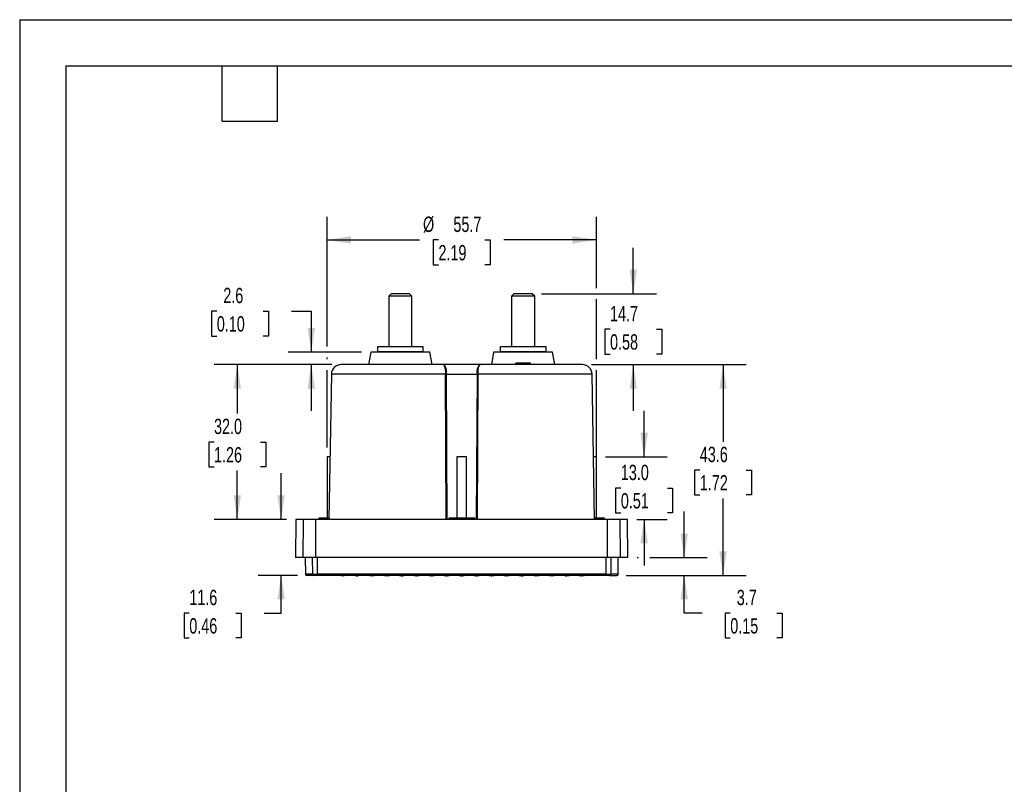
# Model space of a CAD drawing. Header units: millimetres. Extents: x 0 to 419, y 0 to 324.
# Tile 7 of 13: x 0 to 204, y 166 to 324. Entities that reach past the tile are written whole.
import ezdxf

# ---------------------------------------------------------------- set-up
doc = ezdxf.new("R2010")
doc.units = ezdxf.units.MM
doc.header["$LTSCALE"] = 1.5
doc.layers.add('DIMENSIONS', color=140, linetype='Continuous', lineweight=25)
doc.layers.add('TEXT', color=140, linetype='Continuous', lineweight=25)
doc.styles.add('SLDTEXTSTYLE0', font='TXT', dxfattribs={"width": 0.7})
doc.dimstyles.new('SLDDIMSTYLE0', dxfattribs={"dimtxt": 3.237012, "dimasz": 4.953, "dimexe": 0, "dimexo": 0.0625, "dimgap": 0.809253, "dimtad": 0, "dimtih": 1, "dimtoh": 1, "dimrnd": 1e-09, "dimzin": 12, "dimdsep": 46, "dimtxsty": 'SLDTEXTSTYLE0', "dimsah": 1, "dimcen": 0.09, "dimadec": 0, "dimazin": 3, "dimtfac": 1, "dimtofl": 0, "dimtmove": 0, "dimatfit": 3, "dimfxl": 0, "dimfrac": 2, "dimtolj": 1, "dimtzin": 12, "dimarcsym": 0})
doc.dimstyles.new('SLDDIMSTYLE2', dxfattribs={"dimtxt": 3.237012, "dimasz": 4.953, "dimexe": 0, "dimexo": 0.0625, "dimgap": 0.809253, "dimtad": 0, "dimtih": 1, "dimtoh": 1, "dimrnd": 1e-09, "dimzin": 12, "dimdsep": 46, "dimtxsty": 'SLDTEXTSTYLE0', "dimsah": 1, "dimcen": 0.09, "dimadec": 0, "dimazin": 3, "dimtfac": 1, "dimtmove": 0, "dimatfit": 0, "dimfxl": 0, "dimfrac": 2, "dimtolj": 1, "dimtzin": 12, "dimarcsym": 0})
doc.dimstyles.new('SLDDIMSTYLE3', dxfattribs={"dimtxt": 3.237012, "dimasz": 4.953, "dimexe": 0, "dimexo": 0.0625, "dimgap": 0.809253, "dimtad": 0, "dimtih": 1, "dimtoh": 1, "dimrnd": 1e-09, "dimzin": 4, "dimdsep": 46, "dimtxsty": 'SLDTEXTSTYLE0', "dimsah": 1, "dimcen": 0.09, "dimadec": 0, "dimazin": 1, "dimtfac": 1, "dimtmove": 0, "dimatfit": 0, "dimfxl": 0, "dimfrac": 2, "dimtolj": 1, "dimtzin": 12, "dimarcsym": 0})
doc.dimstyles.new('SLDDIMSTYLE4', dxfattribs={"dimtxt": 3.237012, "dimasz": 4.953, "dimexe": 0, "dimexo": 0.0625, "dimgap": 0.809253, "dimtad": 0, "dimtih": 1, "dimtoh": 1, "dimrnd": 1e-09, "dimzin": 4, "dimdsep": 46, "dimtxsty": 'SLDTEXTSTYLE0', "dimsah": 1, "dimcen": 0.09, "dimadec": 0, "dimazin": 1, "dimtfac": 1, "dimtofl": 0, "dimtmove": 0, "dimatfit": 3, "dimfxl": 0, "dimfrac": 2, "dimtolj": 1, "dimtzin": 12, "dimarcsym": 0})

# ---------------------------------------------------------------- blocks, each defined once
blk = doc.blocks.new('_D_3')
at = {"layer": 'DIMENSIONS'}
for p, q in [((126.91, 267.17), (126.91, 276.7)), ((107.92, 267.17), (131.67, 267.17)), ((122.1, 259.85), (121.01, 259.85)), ((121.01, 259.85), (121.01, 254.71)), ((131.72, 259.85), (132.8, 259.85)), ((132.8, 259.85), (132.8, 254.71)), ((121.01, 254.71), (122.1, 254.71)), ((132.8, 254.71), (131.72, 254.71)), ((118.28, 252.52), (131.67, 252.52)), ((126.91, 252.52), (126.91, 243))]:
    blk.add_line(p, q, dxfattribs=at)
for points in [[(126.91, 267.17), (127.67, 272.13), (126.14, 272.13)], [(126.91, 252.52), (126.14, 247.57), (127.67, 247.57)]]:
    blk.add_solid(points, dxfattribs=at)
at = {"layer": 'DIMENSIONS', "char_height": 3.175, "attachment_point": 1, "style": 'SLDTEXTSTYLE0'}
for s, insert in [('14.7', (122.1, 264.67)), ('0.58', (122.1, 258.8))]:
    blk.add_mtext(s, dxfattribs=dict(at, insert=insert))
blk = doc.blocks.new('_D_4')
at = {"layer": 'DIMENSIONS'}
for p, q in [((129.14, 233.47), (129.14, 243)), ((121.17, 233.47), (133.91, 233.47)), ((124.33, 227), (123.25, 227)), ((123.25, 227), (123.25, 221.86)), ((133.95, 227), (135.04, 227)), ((135.04, 227), (135.04, 221.86)), ((123.25, 221.86), (124.33, 221.86)), ((127.62, 220.52), (133.91, 220.52)), ((129.14, 220.52), (129.14, 211)), ((135.04, 221.86), (133.95, 221.86))]:
    blk.add_line(p, q, dxfattribs=at)
for points in [[(129.14, 233.47), (129.91, 238.43), (128.38, 238.43)], [(129.14, 220.52), (128.38, 215.57), (129.91, 215.57)]]:
    blk.add_solid(points, dxfattribs=at)
at = {"layer": 'DIMENSIONS', "char_height": 3.175, "attachment_point": 1, "style": 'SLDTEXTSTYLE0'}
for s, insert in [('13.0', (124.33, 231.82)), ('0.51', (124.33, 225.95))]:
    blk.add_mtext(s, dxfattribs=dict(at, insert=insert))
blk = doc.blocks.new('_D_5')
at = {"layer": 'DIMENSIONS'}
for p, q in [((40.77, 263.59), (39.68, 263.59)), ((39.68, 263.59), (39.68, 258.44)), ((50.39, 263.59), (51.47, 263.59)), ((51.47, 263.59), (51.47, 258.44)), ((56.22, 263.59), (60.3, 263.59)), ((60.3, 263.59), (60.3, 255.12)), ((39.68, 258.44), (40.77, 258.44)), ((51.47, 258.44), (50.39, 258.44)), ((70.71, 255.12), (55.54, 255.12)), ((64.56, 252.52), (55.54, 252.52)), ((60.3, 252.52), (60.3, 243))]:
    blk.add_line(p, q, dxfattribs=at)
for points in [[(60.3, 255.12), (61.07, 260.08), (59.54, 260.08)], [(60.3, 252.52), (59.54, 247.57), (61.07, 247.57)]]:
    blk.add_solid(points, dxfattribs=at)
at = {"layer": 'DIMENSIONS', "char_height": 3.175, "attachment_point": 1, "style": 'SLDTEXTSTYLE0'}
for s, insert in [('2.6', (42.11, 268.41)), ('0.10', (40.77, 262.54))]:
    blk.add_mtext(s, dxfattribs=dict(at, insert=insert))
blk = doc.blocks.new('_D_6')
at = {"layer": 'DIMENSIONS'}
for p, q in [((64.56, 252.52), (40.24, 252.52)), ((45.01, 252.52), (45.01, 242.39)), ((40.2, 236.52), (39.11, 236.52)), ((39.11, 236.52), (39.11, 231.38)), ((49.82, 236.52), (50.9, 236.52)), ((50.9, 236.52), (50.9, 231.38)), ((39.11, 231.38), (40.2, 231.38)), ((45.01, 220.52), (45.01, 230.66)), ((50.9, 231.38), (49.82, 231.38)), ((55.21, 220.52), (40.24, 220.52))]:
    blk.add_line(p, q, dxfattribs=at)
for points in [[(45.01, 252.52), (44.24, 247.57), (45.77, 247.57)], [(45.01, 220.52), (45.77, 225.48), (44.24, 225.48)]]:
    blk.add_solid(points, dxfattribs=at)
at = {"layer": 'DIMENSIONS', "char_height": 3.175, "attachment_point": 1, "style": 'SLDTEXTSTYLE0'}
for s, insert in [('32.0', (40.2, 241.34)), ('1.26', (40.2, 235.47))]:
    blk.add_mtext(s, dxfattribs=dict(at, insert=insert))
blk = doc.blocks.new('_D_7')
at = {"layer": 'DIMENSIONS'}
for p, q in [((137.44, 212.62), (137.44, 222.15)), ((127.69, 212.62), (128, 212.62)), ((130.29, 212.62), (142.2, 212.62)), ((125.41, 208.92), (142.2, 208.92)), ((137.44, 201.15), (137.44, 208.92)), ((141.13, 201.15), (137.44, 201.15)), ((146.96, 201.15), (145.87, 201.15)), ((145.87, 201.15), (145.87, 196)), ((156.58, 201.15), (157.67, 201.15)), ((157.67, 201.15), (157.67, 196)), ((145.87, 196), (146.96, 196)), ((157.67, 196), (156.58, 196))]:
    blk.add_line(p, q, dxfattribs=at)
for points in [[(137.44, 212.62), (138.2, 217.58), (136.68, 217.58)], [(137.44, 208.92), (136.68, 203.97), (138.2, 203.97)]]:
    blk.add_solid(points, dxfattribs=at)
at = {"layer": 'DIMENSIONS', "char_height": 3.175, "attachment_point": 1, "style": 'SLDTEXTSTYLE0'}
for s, insert in [('3.7', (148.31, 205.96)), ('0.15', (146.96, 200.09))]:
    blk.add_mtext(s, dxfattribs=dict(at, insert=insert))
blk = doc.blocks.new('_D_8')
at = {"layer": 'DIMENSIONS'}
for p, q in [((54.07, 220.52), (54.07, 230.05)), ((55.21, 220.52), (49.31, 220.52)), ((57.43, 208.92), (49.31, 208.92)), ((54.07, 201.15), (54.07, 208.92)), ((35.08, 201.15), (34, 201.15)), ((34, 201.15), (34, 196)), ((44.7, 201.15), (45.79, 201.15)), ((45.79, 201.15), (45.79, 196)), ((50.54, 201.15), (54.07, 201.15)), ((34, 196), (35.08, 196)), ((45.79, 196), (44.7, 196))]:
    blk.add_line(p, q, dxfattribs=at)
for points in [[(54.07, 220.52), (54.83, 225.48), (53.31, 225.48)], [(54.07, 208.92), (53.31, 203.97), (54.83, 203.97)]]:
    blk.add_solid(points, dxfattribs=at)
at = {"layer": 'DIMENSIONS', "char_height": 3.175, "attachment_point": 1, "style": 'SLDTEXTSTYLE0'}
for s, insert in [('11.6', (35.08, 205.96)), ('0.46', (35.08, 200.09))]:
    blk.add_mtext(s, dxfattribs=dict(at, insert=insert))
blk = doc.blocks.new('_D_9')
at = {"layer": 'DIMENSIONS'}
for p, q in [((118.28, 252.52), (150.23, 252.52)), ((145.47, 252.52), (145.47, 236.59)), ((140.66, 230.72), (139.57, 230.72)), ((139.57, 230.72), (139.57, 225.58)), ((150.28, 230.72), (151.36, 230.72)), ((151.36, 230.72), (151.36, 225.58)), ((139.57, 225.58), (140.66, 225.58)), ((145.47, 208.92), (145.47, 224.86)), ((151.36, 225.58), (150.28, 225.58)), ((125.41, 208.92), (150.23, 208.92))]:
    blk.add_line(p, q, dxfattribs=at)
for points in [[(145.47, 252.52), (144.7, 247.57), (146.23, 247.57)], [(145.47, 208.92), (146.23, 213.88), (144.7, 213.88)]]:
    blk.add_solid(points, dxfattribs=at)
at = {"layer": 'DIMENSIONS', "char_height": 3.175, "attachment_point": 1, "style": 'SLDTEXTSTYLE0'}
for s, insert in [('43.6', (140.66, 235.54)), ('1.72', (140.66, 229.67))]:
    blk.add_mtext(s, dxfattribs=dict(at, insert=insert))
blk = doc.blocks.new('_D_10')
at = {"layer": 'DIMENSIONS'}
for p, q in [((63.57, 256.27), (63.57, 283.08)), ((119.27, 268.32), (119.27, 283.08)), ((63.57, 278.32), (82.7, 278.32)), ((86.61, 278.32), (85.52, 278.32)), ((85.52, 278.32), (85.52, 273.17)), ((96.23, 278.32), (97.32, 278.32)), ((97.32, 278.32), (97.32, 273.17)), ((119.27, 278.32), (100.14, 278.32)), ((85.52, 273.17), (86.61, 273.17)), ((97.32, 273.17), (96.23, 273.17)), ((119.27, 253.67), (119.27, 266.03)), ((63.57, 253.67), (63.57, 253.98)), ((63.57, 235.38), (63.57, 251.38)), ((119.27, 222.68), (119.27, 251.38))]:
    blk.add_line(p, q, dxfattribs=at)
for points in [[(63.57, 278.32), (68.53, 277.55), (68.53, 279.08)], [(119.27, 278.32), (114.31, 279.08), (114.31, 277.55)]]:
    blk.add_solid(points, dxfattribs=at)
at = {"layer": 'DIMENSIONS', "char_height": 3.175, "attachment_point": 1, "style": 'SLDTEXTSTYLE0'}
for s, insert in [('%%c', (83.42, 283.13)), ('55.7', (89.7, 283.13)), ('2.19', (86.61, 277.26))]:
    blk.add_mtext(s, dxfattribs=dict(at, insert=insert))

msp = doc.modelspace()

# ---------------------------------------------------------------- linework, layer by layer
at = {"color": 7, "linetype": 'Continuous'}
for q in [(0.004, 0.004), (419.104, 323.854)]:
    msp.add_line((0.004, 323.854), q, dxfattribs=at)
for p, q in [((76.82, 267.175), (76.32, 266.675)), ((80.62, 267.175), (76.82, 267.175)), ((81.12, 266.675), (80.62, 267.175)), ((102.22, 267.175), (101.72, 266.675)), ((106.02, 267.175), (102.22, 267.175)), ((106.52, 266.675), (106.02, 267.175)), ((76.32, 266.675), (76.32, 256.175)), ((81.12, 266.675), (76.32, 266.675)), ((81.12, 256.175), (81.12, 266.675)), ((101.72, 266.675), (101.72, 256.175)), ((106.52, 266.675), (101.72, 266.675)), ((106.52, 256.175), (106.52, 266.675)), ((72.62, 255.125), (72.161, 252.525)), ((84.82, 255.125), (72.62, 255.125)), ((73.97, 256.175), (73.97, 255.175)), ((83.47, 256.175), (73.97, 256.175)), ((82.079, 255.175), (73.97, 255.175)), ((74.471, 255.175), (74.471, 255.125)), ((74.472, 255.125), (74.472, 255.175)), ((74.482, 255.175), (74.482, 255.125)), ((74.484, 255.125), (74.484, 255.175)), ((74.505, 255.175), (74.505, 255.125)), ((74.508, 255.125), (74.508, 255.175)), ((74.539, 255.175), (74.539, 255.125)), ((74.543, 255.125), (74.543, 255.175)), ((74.584, 255.175), (74.584, 255.125)), ((74.59, 255.125), (74.59, 255.175)), ((74.641, 255.175), (74.641, 255.125)), ((74.648, 255.125), (74.648, 255.175)), ((74.71, 255.175), (74.71, 255.125)), ((74.718, 255.125), (74.718, 255.175)), ((74.789, 255.175), (74.789, 255.125)), ((74.798, 255.125), (74.798, 255.175)), ((74.879, 255.175), (74.879, 255.125)), ((74.889, 255.125), (74.889, 255.175)), ((74.979, 255.175), (74.979, 255.125)), ((74.991, 255.125), (74.991, 255.175)), ((75.09, 255.175), (75.09, 255.125)), ((75.103, 255.125), (75.103, 255.175)), ((75.21, 255.175), (75.21, 255.125)), ((75.224, 255.125), (75.224, 255.175)), ((75.341, 255.175), (75.341, 255.125)), ((75.356, 255.125), (75.356, 255.175)), ((75.48, 255.175), (75.48, 255.125)), ((75.496, 255.125), (75.496, 255.175)), ((75.629, 255.175), (75.629, 255.125)), ((75.646, 255.125), (75.646, 255.175)), ((75.785, 255.175), (75.785, 255.125)), ((75.803, 255.125), (75.803, 255.175)), ((75.943, 255.125), (75.943, 255.175)), ((75.95, 255.175), (75.95, 255.125)), ((75.969, 255.125), (75.969, 255.175)), ((76.108, 255.125), (76.108, 255.175)), ((76.123, 255.175), (76.123, 255.125)), ((76.143, 255.125), (76.143, 255.175)), ((76.281, 255.125), (76.281, 255.175)), ((76.302, 255.175), (76.302, 255.125)), ((76.323, 255.125), (76.323, 255.175)), ((76.46, 255.125), (76.46, 255.175)), ((76.489, 255.175), (76.489, 255.125)), ((76.51, 255.125), (76.51, 255.175)), ((76.645, 255.125), (76.645, 255.175)), ((76.681, 255.175), (76.681, 255.125)), ((76.703, 255.125), (76.703, 255.175)), ((76.836, 255.125), (76.836, 255.175)), ((76.879, 255.175), (76.879, 255.125)), ((76.901, 255.125), (76.901, 255.175)), ((77.032, 255.125), (77.032, 255.175)), ((77.082, 255.175), (77.082, 255.125)), ((77.105, 255.125), (77.105, 255.175)), ((77.233, 255.125), (77.233, 255.175)), ((77.29, 255.175), (77.29, 255.125)), ((77.313, 255.125), (77.313, 255.175)), ((77.437, 255.125), (77.437, 255.175)), ((77.501, 255.175), (77.501, 255.125)), ((77.525, 255.125), (77.525, 255.175)), ((77.646, 255.125), (77.646, 255.175)), ((77.716, 255.175), (77.716, 255.125)), ((77.74, 255.125), (77.74, 255.175)), ((77.857, 255.125), (77.857, 255.175)), ((77.933, 255.175), (77.933, 255.125)), ((77.958, 255.125), (77.958, 255.175)), ((78.071, 255.125), (78.071, 255.175)), ((78.153, 255.175), (78.153, 255.125)), ((78.177, 255.125), (78.177, 255.175)), ((78.286, 255.125), (78.286, 255.175)), ((78.374, 255.175), (78.374, 255.125)), ((78.399, 255.125), (78.399, 255.175)), ((78.503, 255.125), (78.503, 255.175)), ((78.596, 255.175), (78.596, 255.125)), ((78.621, 255.125), (78.621, 255.175)), ((78.72, 255.125), (78.72, 255.175)), ((78.819, 255.175), (78.819, 255.125)), ((78.844, 255.125), (78.844, 255.175)), ((78.937, 255.125), (78.937, 255.175)), ((79.041, 255.175), (79.041, 255.125)), ((79.066, 255.125), (79.066, 255.175)), ((79.154, 255.125), (79.154, 255.175)), ((79.262, 255.175), (79.262, 255.125)), ((79.287, 255.125), (79.287, 255.175)), ((79.369, 255.125), (79.369, 255.175)), ((79.482, 255.175), (79.482, 255.125)), ((79.507, 255.125), (79.507, 255.175)), ((79.583, 255.125), (79.583, 255.175)), ((79.7, 255.175), (79.7, 255.125)), ((79.724, 255.125), (79.724, 255.175)), ((79.794, 255.125), (79.794, 255.175)), ((79.915, 255.175), (79.915, 255.125)), ((79.939, 255.125), (79.939, 255.175)), ((80.002, 255.125), (80.002, 255.175)), ((80.127, 255.175), (80.127, 255.125)), ((80.15, 255.125), (80.15, 255.175)), ((80.207, 255.125), (80.207, 255.175)), ((80.335, 255.175), (80.335, 255.125)), ((80.358, 255.125), (80.358, 255.175)), ((80.408, 255.125), (80.408, 255.175)), ((80.538, 255.175), (80.538, 255.125)), ((80.561, 255.125), (80.561, 255.175)), ((80.604, 255.125), (80.604, 255.175)), ((80.737, 255.175), (80.737, 255.125)), ((80.759, 255.125), (80.759, 255.175)), ((80.795, 255.125), (80.795, 255.175)), ((80.93, 255.175), (80.93, 255.125)), ((80.951, 255.125), (80.951, 255.175)), ((80.98, 255.125), (80.98, 255.175)), ((81.117, 255.175), (81.117, 255.125)), ((81.137, 255.125), (81.137, 255.175)), ((81.159, 255.125), (81.159, 255.175)), ((81.297, 255.175), (81.297, 255.125)), ((81.317, 255.125), (81.317, 255.175)), ((81.332, 255.125), (81.332, 255.175)), ((81.471, 255.175), (81.471, 255.125)), ((81.489, 255.125), (81.489, 255.175)), ((81.497, 255.125), (81.497, 255.175)), ((81.636, 255.175), (81.636, 255.125)), ((81.654, 255.125), (81.654, 255.175)), ((81.794, 255.175), (81.794, 255.125)), ((81.811, 255.125), (81.811, 255.175)), ((81.944, 255.175), (81.944, 255.125)), ((81.96, 255.125), (81.96, 255.175)), ((83.47, 255.175), (82.079, 255.175)), ((82.084, 255.175), (82.084, 255.125)), ((82.099, 255.125), (82.099, 255.175)), ((82.215, 255.175), (82.215, 255.125)), ((82.229, 255.125), (82.229, 255.175)), ((82.337, 255.175), (82.337, 255.125)), ((82.35, 255.125), (82.35, 255.175)), ((82.449, 255.175), (82.449, 255.125)), ((82.461, 255.125), (82.461, 255.175)), ((82.551, 255.175), (82.551, 255.125)), ((82.561, 255.125), (82.561, 255.175)), ((82.642, 255.175), (82.642, 255.125)), ((82.651, 255.125), (82.651, 255.175)), ((82.722, 255.175), (82.722, 255.125)), ((82.73, 255.125), (82.73, 255.175)), ((82.791, 255.175), (82.791, 255.125)), ((82.798, 255.125), (82.798, 255.175)), ((82.85, 255.175), (82.85, 255.125)), ((82.855, 255.125), (82.855, 255.175)), ((82.896, 255.175), (82.896, 255.125)), ((82.901, 255.125), (82.901, 255.175)), ((82.932, 255.175), (82.932, 255.125)), ((82.935, 255.125), (82.935, 255.175)), ((82.956, 255.175), (82.956, 255.125)), ((82.958, 255.125), (82.958, 255.175)), ((82.968, 255.175), (82.968, 255.125)), ((82.969, 255.125), (82.969, 255.175)), ((83.47, 255.175), (83.47, 256.175)), ((85.278, 252.525), (84.82, 255.125)), ((98.02, 255.125), (97.561, 252.525)), ((110.22, 255.125), (98.02, 255.125)), ((99.37, 256.175), (99.37, 255.175)), ((108.87, 256.175), (99.37, 256.175)), ((107.479, 255.175), (99.37, 255.175)), ((99.871, 255.175), (99.871, 255.125)), ((99.872, 255.125), (99.872, 255.175)), ((99.882, 255.175), (99.882, 255.125)), ((99.884, 255.125), (99.884, 255.175)), ((99.905, 255.175), (99.905, 255.125)), ((99.908, 255.125), (99.908, 255.175)), ((99.939, 255.175), (99.939, 255.125)), ((99.943, 255.125), (99.943, 255.175)), ((99.984, 255.175), (99.984, 255.125)), ((99.99, 255.125), (99.99, 255.175)), ((100.041, 255.175), (100.041, 255.125)), ((100.048, 255.125), (100.048, 255.175)), ((100.11, 255.175), (100.11, 255.125)), ((100.118, 255.125), (100.118, 255.175)), ((100.189, 255.175), (100.189, 255.125)), ((100.198, 255.125), (100.198, 255.175)), ((100.279, 255.175), (100.279, 255.125)), ((100.289, 255.125), (100.289, 255.175)), ((100.379, 255.175), (100.379, 255.125)), ((100.391, 255.125), (100.391, 255.175)), ((100.49, 255.175), (100.49, 255.125)), ((100.503, 255.125), (100.503, 255.175)), ((100.61, 255.175), (100.61, 255.125)), ((100.624, 255.125), (100.624, 255.175)), ((100.741, 255.175), (100.741, 255.125)), ((100.756, 255.125), (100.756, 255.175)), ((100.88, 255.175), (100.88, 255.125)), ((100.896, 255.125), (100.896, 255.175)), ((101.029, 255.175), (101.029, 255.125)), ((101.046, 255.125), (101.046, 255.175)), ((101.185, 255.175), (101.185, 255.125)), ((101.203, 255.125), (101.203, 255.175)), ((101.343, 255.125), (101.343, 255.175)), ((101.35, 255.175), (101.35, 255.125)), ((101.369, 255.125), (101.369, 255.175)), ((101.508, 255.125), (101.508, 255.175)), ((101.523, 255.175), (101.523, 255.125)), ((101.543, 255.125), (101.543, 255.175)), ((101.681, 255.125), (101.681, 255.175)), ((101.702, 255.175), (101.702, 255.125)), ((101.723, 255.125), (101.723, 255.175)), ((101.86, 255.125), (101.86, 255.175)), ((101.889, 255.175), (101.889, 255.125)), ((101.91, 255.125), (101.91, 255.175)), ((102.045, 255.125), (102.045, 255.175)), ((102.081, 255.175), (102.081, 255.125)), ((102.103, 255.125), (102.103, 255.175)), ((102.236, 255.125), (102.236, 255.175)), ((102.279, 255.175), (102.279, 255.125)), ((102.301, 255.125), (102.301, 255.175)), ((102.432, 255.125), (102.432, 255.175)), ((102.482, 255.175), (102.482, 255.125)), ((102.505, 255.125), (102.505, 255.175)), ((102.633, 255.125), (102.633, 255.175)), ((102.69, 255.175), (102.69, 255.125)), ((102.713, 255.125), (102.713, 255.175)), ((102.837, 255.125), (102.837, 255.175)), ((102.901, 255.175), (102.901, 255.125)), ((102.925, 255.125), (102.925, 255.175)), ((103.046, 255.125), (103.046, 255.175)), ((103.116, 255.175), (103.116, 255.125)), ((103.14, 255.125), (103.14, 255.175)), ((103.257, 255.125), (103.257, 255.175)), ((103.333, 255.175), (103.333, 255.125)), ((103.358, 255.125), (103.358, 255.175)), ((103.471, 255.125), (103.471, 255.175)), ((103.553, 255.175), (103.553, 255.125)), ((103.577, 255.125), (103.577, 255.175)), ((103.686, 255.125), (103.686, 255.175)), ((103.774, 255.175), (103.774, 255.125)), ((103.799, 255.125), (103.799, 255.175)), ((103.903, 255.125), (103.903, 255.175)), ((103.996, 255.175), (103.996, 255.125)), ((104.021, 255.125), (104.021, 255.175)), ((104.12, 255.125), (104.12, 255.175)), ((104.219, 255.175), (104.219, 255.125)), ((104.244, 255.125), (104.244, 255.175)), ((104.337, 255.125), (104.337, 255.175)), ((104.441, 255.175), (104.441, 255.125)), ((104.466, 255.125), (104.466, 255.175)), ((104.554, 255.125), (104.554, 255.175)), ((104.662, 255.175), (104.662, 255.125)), ((104.687, 255.125), (104.687, 255.175)), ((104.769, 255.125), (104.769, 255.175)), ((104.882, 255.175), (104.882, 255.125)), ((104.907, 255.125), (104.907, 255.175)), ((104.983, 255.125), (104.983, 255.175)), ((105.1, 255.175), (105.1, 255.125)), ((105.124, 255.125), (105.124, 255.175)), ((105.194, 255.125), (105.194, 255.175)), ((105.315, 255.175), (105.315, 255.125)), ((105.339, 255.125), (105.339, 255.175)), ((105.402, 255.125), (105.402, 255.175)), ((105.527, 255.175), (105.527, 255.125)), ((105.55, 255.125), (105.55, 255.175)), ((105.607, 255.125), (105.607, 255.175)), ((105.735, 255.175), (105.735, 255.125)), ((105.758, 255.125), (105.758, 255.175)), ((105.808, 255.125), (105.808, 255.175)), ((105.938, 255.175), (105.938, 255.125)), ((105.961, 255.125), (105.961, 255.175)), ((106.004, 255.125), (106.004, 255.175)), ((106.137, 255.175), (106.137, 255.125)), ((106.159, 255.125), (106.159, 255.175)), ((106.195, 255.125), (106.195, 255.175)), ((106.33, 255.175), (106.33, 255.125)), ((106.351, 255.125), (106.351, 255.175)), ((106.38, 255.125), (106.38, 255.175)), ((106.517, 255.175), (106.517, 255.125)), ((106.537, 255.125), (106.537, 255.175)), ((106.559, 255.125), (106.559, 255.175)), ((106.697, 255.175), (106.697, 255.125)), ((106.717, 255.125), (106.717, 255.175)), ((106.732, 255.125), (106.732, 255.175)), ((106.871, 255.175), (106.871, 255.125)), ((106.889, 255.125), (106.889, 255.175)), ((106.897, 255.125), (106.897, 255.175)), ((107.036, 255.175), (107.036, 255.125)), ((107.054, 255.125), (107.054, 255.175)), ((107.194, 255.175), (107.194, 255.125)), ((107.211, 255.125), (107.211, 255.175)), ((107.344, 255.175), (107.344, 255.125)), ((107.36, 255.125), (107.36, 255.175)), ((108.87, 255.175), (107.479, 255.175)), ((107.484, 255.175), (107.484, 255.125)), ((107.499, 255.125), (107.499, 255.175)), ((107.615, 255.175), (107.615, 255.125)), ((107.629, 255.125), (107.629, 255.175)), ((107.737, 255.175), (107.737, 255.125)), ((107.75, 255.125), (107.75, 255.175)), ((107.849, 255.175), (107.849, 255.125)), ((107.861, 255.125), (107.861, 255.175)), ((107.951, 255.175), (107.951, 255.125)), ((107.961, 255.125), (107.961, 255.175)), ((108.042, 255.175), (108.042, 255.125)), ((108.051, 255.125), (108.051, 255.175)), ((108.122, 255.175), (108.122, 255.125)), ((108.13, 255.125), (108.13, 255.175)), ((108.191, 255.175), (108.191, 255.125)), ((108.198, 255.125), (108.198, 255.175)), ((108.25, 255.175), (108.25, 255.125)), ((108.255, 255.125), (108.255, 255.175)), ((108.296, 255.175), (108.296, 255.125)), ((108.301, 255.125), (108.301, 255.175)), ((108.332, 255.175), (108.332, 255.125)), ((108.335, 255.125), (108.335, 255.175)), ((108.356, 255.175), (108.356, 255.125)), ((108.358, 255.125), (108.358, 255.175)), ((108.368, 255.175), (108.368, 255.125)), ((108.369, 255.125), (108.369, 255.175)), ((108.87, 255.175), (108.87, 256.175)), ((110.678, 252.525), (110.22, 255.125)), ((87.687, 252.525), (66.465, 252.525)), ((95.153, 252.525), (87.687, 252.525)), ((116.375, 252.525), (95.153, 252.525)), ((102.62, 252.525), (102.623, 252.825)), ((103.873, 252.825), (102.623, 252.825)), ((103.87, 252.525), (103.873, 252.825)), ((104.367, 252.825), (103.873, 252.825)), ((104.367, 252.825), (104.37, 252.525)), ((105.617, 252.825), (104.367, 252.825)), ((105.62, 252.525), (105.617, 252.825)), ((64.465, 250.56), (63.941, 220.525)), ((88.067, 250.56), (64.465, 250.56)), ((88.219, 220.525), (88.067, 250.56)), ((88.404, 220.525), (88.247, 250.56)), ((88.247, 250.56), (94.593, 250.56)), ((94.593, 250.56), (94.436, 220.525)), ((94.773, 250.56), (94.621, 220.525)), ((118.375, 250.56), (94.773, 250.56)), ((118.899, 220.525), (118.375, 250.56)), ((63.573, 233.475), (63.573, 220.775)), ((64.167, 233.475), (63.573, 233.475)), ((90.42, 233.475), (90.42, 220.775)), ((92.42, 233.475), (90.42, 233.475)), ((92.42, 220.775), (92.42, 233.475)), ((119.267, 233.475), (118.673, 233.475)), ((119.267, 220.775), (119.267, 233.475)), ((57.12, 220.525), (57.051, 212.625)), ((58.671, 220.525), (57.12, 220.525)), ((58.603, 212.625), (58.671, 220.525)), ((61.258, 220.525), (58.671, 220.525)), ((61.251, 212.625), (61.258, 220.525)), ((121.581, 220.525), (61.258, 220.525)), ((61.873, 220.775), (61.873, 220.525)), ((63.945, 220.775), (61.873, 220.775)), ((88.72, 220.775), (88.72, 220.525)), ((94.12, 220.775), (88.72, 220.775)), ((94.12, 220.525), (94.12, 220.775)), ((120.967, 220.775), (118.895, 220.775)), ((120.967, 220.525), (120.967, 220.775)), ((121.589, 212.625), (121.581, 220.525)), ((124.169, 220.525), (121.581, 220.525)), ((124.237, 212.625), (124.169, 220.525)), ((125.72, 220.525), (124.169, 220.525)), ((125.789, 212.625), (125.72, 220.525)), ((58.603, 212.625), (57.051, 212.625)), ((61.251, 212.625), (58.603, 212.625)), ((59.053, 212.625), (59.083, 209.173)), ((60.616, 209.173), (60.586, 212.625)), ((121.589, 212.625), (61.251, 212.625)), ((61.538, 212.625), (61.541, 209.173)), ((121.299, 209.173), (121.302, 212.625)), ((124.237, 212.625), (121.589, 212.625)), ((122.254, 212.625), (122.224, 209.173)), ((123.757, 209.173), (123.787, 212.625)), ((125.789, 212.625), (124.237, 212.625)), ((60.616, 209.173), (59.083, 209.173)), ((60.864, 208.925), (59.364, 208.925)), ((60.616, 209.173), (61.541, 209.173)), ((61.566, 208.925), (60.864, 208.925)), ((121.299, 209.173), (61.541, 209.173)), ((121.273, 208.925), (61.566, 208.925)), ((66.619, 208.825), (66.229, 208.903)), ((66.618, 208.925), (66.694, 208.84)), ((66.694, 208.84), (66.619, 208.825)), ((66.619, 208.825), (66.694, 208.84)), ((67.119, 208.925), (66.694, 208.84)), ((66.694, 208.84), (66.726, 208.846)), ((66.726, 208.846), (66.795, 208.925)), ((66.726, 208.846), (67.119, 208.925)), ((69.38, 208.892), (69.219, 208.925)), ((69.351, 208.925), (69.38, 208.892)), ((69.38, 208.892), (69.482, 208.872)), ((69.482, 208.872), (69.528, 208.925)), ((69.719, 208.825), (69.482, 208.872)), ((69.946, 208.87), (69.719, 208.825)), ((69.719, 208.825), (69.946, 208.87)), ((69.898, 208.925), (69.946, 208.87)), ((70.219, 208.925), (69.946, 208.87)), ((69.946, 208.87), (70.044, 208.89)), ((70.219, 208.925), (70.044, 208.89)), ((70.044, 208.89), (70.074, 208.925)), ((72.819, 208.825), (72.321, 208.924)), ((73.256, 208.912), (72.819, 208.825)), ((73.256, 208.912), (72.819, 208.825)), ((73.256, 208.912), (73.319, 208.925)), ((75.419, 208.925), (75.619, 208.885)), ((75.919, 208.825), (75.619, 208.885)), ((76.188, 208.879), (75.919, 208.825)), ((76.188, 208.879), (75.919, 208.825)), ((76.419, 208.925), (76.188, 208.879)), ((76.188, 208.879), (76.419, 208.925)), ((78.519, 208.925), (78.878, 208.853)), ((79.019, 208.825), (78.878, 208.853)), ((79.148, 208.851), (79.019, 208.825)), ((79.148, 208.851), (79.019, 208.825)), ((79.519, 208.925), (79.148, 208.851)), ((79.148, 208.851), (79.519, 208.925)), ((81.619, 208.925), (82.098, 208.829)), ((82.098, 208.829), (82.138, 208.829)), ((82.119, 208.825), (82.098, 208.829)), ((82.138, 208.829), (82.119, 208.825)), ((82.138, 208.829), (82.119, 208.825)), ((82.619, 208.925), (82.138, 208.829)), ((82.138, 208.829), (82.619, 208.925)), ((84.719, 208.925), (85.157, 208.837)), ((85.157, 208.837), (85.219, 208.825)), ((85.219, 208.825), (85.719, 208.925)), ((85.219, 208.825), (85.283, 208.838)), ((85.719, 208.925), (85.283, 208.838)), ((87.819, 208.925), (88.207, 208.847)), ((88.207, 208.847), (88.319, 208.825)), ((88.319, 208.825), (88.819, 208.925)), ((88.319, 208.825), (88.433, 208.847)), ((88.819, 208.925), (88.433, 208.847)), ((90.919, 208.925), (91.29, 208.851)), ((91.29, 208.851), (91.419, 208.825)), ((91.419, 208.825), (91.919, 208.925)), ((91.419, 208.825), (91.548, 208.851)), ((91.548, 208.851), (91.919, 208.925)), ((94.021, 208.924), (94.405, 208.847)), ((94.405, 208.847), (94.519, 208.825)), ((94.519, 208.825), (95.019, 208.925)), ((94.519, 208.825), (94.63, 208.847)), ((95.019, 208.925), (94.63, 208.847)), ((97.119, 208.925), (97.554, 208.838)), ((97.554, 208.838), (97.619, 208.825)), ((97.619, 208.825), (98.119, 208.925)), ((97.619, 208.825), (97.68, 208.837)), ((98.119, 208.925), (97.68, 208.837)), ((100.219, 208.925), (100.7, 208.829)), ((100.7, 208.829), (100.739, 208.829)), ((100.719, 208.825), (100.7, 208.829)), ((100.739, 208.829), (100.719, 208.825)), ((100.739, 208.829), (100.719, 208.825)), ((101.219, 208.925), (100.739, 208.829)), ((100.739, 208.829), (101.219, 208.925)), ((103.319, 208.925), (103.689, 208.851)), ((103.819, 208.825), (103.689, 208.851)), ((103.96, 208.853), (103.819, 208.825)), ((103.96, 208.853), (103.819, 208.825)), ((104.319, 208.925), (103.96, 208.853)), ((103.96, 208.853), (104.319, 208.925)), ((106.419, 208.925), (106.649, 208.879)), ((106.919, 208.825), (106.649, 208.879)), ((107.218, 208.885), (106.919, 208.825)), ((107.218, 208.885), (106.919, 208.825)), ((107.419, 208.925), (107.218, 208.885)), ((107.218, 208.885), (107.419, 208.925)), ((110.019, 208.825), (109.581, 208.912)), ((110.516, 208.924), (110.019, 208.825)), ((110.516, 208.924), (110.019, 208.825)), ((112.797, 208.889), (112.619, 208.925)), ((112.766, 208.925), (112.797, 208.889)), ((112.797, 208.889), (112.893, 208.87)), ((112.893, 208.87), (112.942, 208.925)), ((112.893, 208.87), (113.119, 208.825)), ((113.119, 208.825), (113.46, 208.893)), ((113.358, 208.873), (113.119, 208.825)), ((113.312, 208.925), (113.358, 208.873)), ((113.358, 208.873), (113.46, 208.893)), ((113.46, 208.893), (113.488, 208.925)), ((113.619, 208.925), (113.46, 208.893)), ((113.46, 208.893), (113.619, 208.925)), ((115.719, 208.925), (116.114, 208.846)), ((116.045, 208.925), (116.114, 208.846)), ((116.114, 208.846), (116.146, 208.839)), ((116.146, 208.839), (116.222, 208.925)), ((116.146, 208.839), (116.219, 208.825)), ((116.219, 208.825), (116.719, 208.925)), ((116.611, 208.903), (116.219, 208.825)), ((121.975, 208.925), (121.273, 208.925)), ((121.299, 209.173), (122.224, 209.173)), ((121.975, 208.925), (123.475, 208.925)), ((123.757, 209.173), (122.224, 209.173))]:
    msp.add_line(p, q)
at = {"flags": 128}
msp.add_lwpolyline([(87.687, 252.525), (87.73, 252.517), (87.794, 252.478), (87.876, 252.381), (87.951, 252.246), (88.011, 252.102), (88.057, 251.966), (88.137, 251.653), (88.193, 251.329), (88.232, 250.946), (88.247, 250.56)], dxfattribs=at)
for centre, radius, start, end in [((66.465, 250.525), 2, 90, 179), ((85.246, 251.033), 2.86, 350.46724, 31.4272), ((96.88, 250.971), 2.324, 138.02426, 190.18615), ((97.423, 251.066), 2.698, 147.2826, 190.82296), ((116.375, 250.525), 2, 1, 90), ((88.157, 238.651), 11.909, 89.56824, 90.43175), ((94.683, 238.651), 11.909, 89.56824, 90.43176), ((59.333, 209.175), 0.25, 180.5, 270), ((60.865, 209.174), 0.249, 180.34791, 269.85063), ((62.164, 209.112), 0.626, 174.41382, 197.37136), ((120.676, 209.112), 0.626, 342.62864, 5.58618), ((121.975, 209.174), 0.249, 270.14937, 359.65209), ((123.507, 209.175), 0.25, 270, 359.5)]:
    msp.add_arc(centre, radius, start, end)
for centre, major_axis, start_param, end_param in [((91.42, 267.101), (291.507, 0), 4.646825, 4.6500399), ((91.42, 267.101), (291.507, 0), 4.6581581, 4.6601138), ((91.42, 267.101), (291.507, 0), 4.6693499, 4.67028), ((91.42, 150.752), (290.492, 0), 1.5919234, 1.5923573), ((91.42, 150.752), (290.492, 0), 1.5810802, 1.5818556), ((91.42, 150.752), (290.492, 0), 1.5703556, 1.5712449), ((91.42, 150.752), (290.492, 0), 1.5597448, 1.5605204), ((91.42, 150.752), (290.492, 0), 1.549243, 1.5496773), ((91.42, 267.101), (291.507, 0), 4.7544906, 4.75542), ((91.42, 267.101), (291.507, 0), 4.7646568, 4.7666117), ((91.42, 267.101), (291.507, 0), 4.7747308, 4.7779448)]:
    msp.add_ellipse(centre, major_axis=major_axis, ratio=0.2000003, start_param=start_param, end_param=end_param)
at = {"layer": 'TEXT'}
for p, q in [((9.525, 314.325), (409.575, 314.325)), ((9.525, 314.325), (9.525, 9.525)), ((41.91, 302.895), (41.91, 314.325)), ((53.34, 302.895), (53.34, 314.325)), ((41.91, 302.895), (53.34, 302.895))]:
    msp.add_line(p, q, dxfattribs=at)

# ---------------------------------------------------------------- dimensions: what is measured, and where the dimension line sits
at = {"layer": 'DIMENSIONS'}
dim = msp.add_linear_dim(base=(119.267, 278.316), p1=(63.573, 233.475), p2=(119.267, 220.775), angle=0, text='%%c <>', dimstyle='SLDDIMSTYLE0', dxfattribs=at)
dim.commit()
dim.dimension.update_dxf_attribs({"geometry": '_D_10', "text_midpoint": (91.42, 278.316), "dimtype": 160})
for base, p1, p2, dimstyle, picture, middle in [((126.907, 252.525), (106.02, 267.175), (116.375, 252.525), 'SLDDIMSTYLE2', '_D_3', (126.907, 259.85)), ((60.304, 252.525), (72.62, 255.125), (66.464, 252.525), 'SLDDIMSTYLE2', '_D_5', (60.304, 263.589)), ((45.007, 220.525), (66.464, 252.525), (57.12, 220.525), 'SLDDIMSTYLE4', '_D_6', (45.007, 236.525)), ((145.467, 208.925), (116.375, 252.525), (123.507, 208.925), 'SLDDIMSTYLE0', '_D_9', (145.467, 230.725)), ((129.144, 233.475), (125.72, 220.525), (119.267, 233.475), 'SLDDIMSTYLE3', '_D_4', (129.144, 227)), ((54.069, 220.525), (59.333, 208.925), (57.12, 220.525), 'SLDDIMSTYLE2', '_D_8', (54.069, 201.145)), ((137.437, 212.625), (123.507, 208.925), (125.789, 212.625), 'SLDDIMSTYLE2', '_D_7', (137.437, 201.145))]:
    dim = msp.add_linear_dim(base=base, p1=p1, p2=p2, angle=90, dimstyle=dimstyle, dxfattribs=at)
    dim.commit()
    dim.dimension.update_dxf_attribs({"geometry": picture, "text_midpoint": middle, "dimtype": 160})

doc.saveas('drawing.dxf')
